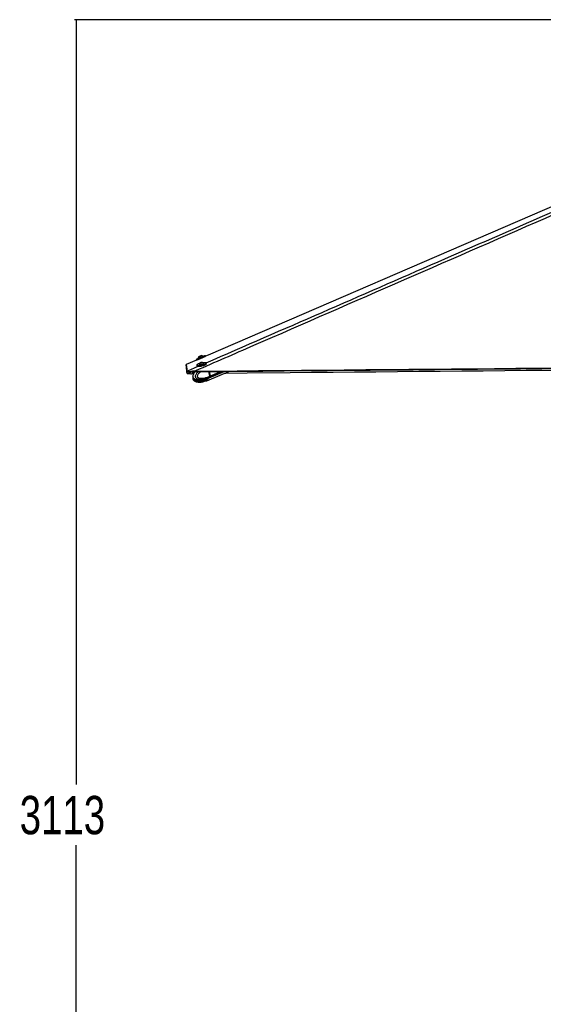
# Model space of a CAD drawing. Header units: millimetres. Extents: x 10 to 10348, y 8 to 8288.
# Tile 2 of 129: x 310 to 1335, y 1935 to 3862. Entities that reach past the tile are written whole.
import ezdxf

# ---------------------------------------------------------------- set-up
doc = ezdxf.new("R2010")
doc.units = ezdxf.units.MM
doc.layers.add('COMPONENT_GEOMETRY', color=7, linetype='Continuous')
doc.styles.add('SLDTEXTSTYLE0', font='TXT', dxfattribs={"width": 0.75})
doc.dimstyles.new('SLDDIMSTYLE1', dxfattribs={"dimtxt": 75, "dimasz": 3.302, "dimexe": 0, "dimexo": 0.0625, "dimgap": 18.75, "dimtad": 0, "dimtih": 1, "dimtoh": 1, "dimdec": 0, "dimrnd": 1e-09, "dimzin": 12, "dimdsep": 46, "dimtxsty": 'SLDTEXTSTYLE0', "dimsah": 1, "dimcen": 0.09, "dimadec": 0, "dimazin": 3, "dimtfac": 1, "dimtdec": 0, "dimtofl": 0, "dimtmove": 0, "dimatfit": 3, "dimfxl": 1, "dimfrac": 2, "dimtolj": 1, "dimtzin": 12, "dimarcsym": 0})

# ---------------------------------------------------------------- blocks, each defined once
blk = doc.blocks.new('_D_5')
at = {"layer": 'COMPONENT_GEOMETRY', "color": 7}
for p, q in [((3546.3, 3861.9), (417.2, 3861.9)), ((420.4, 3861.9), (420.4, 2365.1)), ((420.4, 749.3), (420.4, 2246)), ((3146.6, 749.3), (417.2, 749.3))]:
    blk.add_line(p, q, dxfattribs=at)
for points in [[(420.4, 3861.9), (419.9, 3858.6), (420.9, 3858.6)], [(420.4, 749.3), (420.9, 752.6), (419.9, 752.6)]]:
    blk.add_solid(points, dxfattribs=at)
at = {"layer": 'COMPONENT_GEOMETRY', "color": 7, "insert": (309.6, 2342.7), "char_height": 75, "attachment_point": 1, "style": 'SLDTEXTSTYLE0'}
blk.add_mtext('3113', dxfattribs=at)

msp = doc.modelspace()

# ---------------------------------------------------------------- linework, layer by layer
at = {"color": 7, "linetype": 'Continuous', "lineweight": 25}
for p, q in [((659.4, 3199.53), (659.55, 3199.19)), ((668.29, 3202.9), (668.15, 3203.25)), ((673.21, 3203.22), (672.58, 3204.71)), ((655.95, 3195.77), (635.67, 3187.01)), ((655.27, 3197.37), (655.95, 3195.77)), ((656.43, 3185.93), (656.78, 3184.25)), ((660.89, 3187.27), (660.97, 3186.9)), ((661.18, 3183.56), (661.19, 3183.51)), ((663.39, 3190.12), (663.93, 3190.57)), ((664.52, 3190.07), (663.39, 3190.12)), ((663.93, 3190.57), (665.59, 3190.98)), ((664.03, 3190.09), (663.93, 3190.57)), ((666.18, 3190.49), (664.52, 3190.07)), ((665.59, 3190.98), (666.71, 3190.94)), ((665.72, 3190.37), (665.59, 3190.98)), ((666.71, 3190.94), (666.18, 3190.49)), ((670.26, 3188.89), (670.18, 3189.25)), ((671.45, 3185.75), (671.44, 3185.76)), ((675.17, 3188.19), (674.81, 3189.86)), ((637.34, 3170.13), (637.4, 3169.95)), ((637.42, 3173.79), (637.35, 3173.96)), ((637.4, 3169.95), (637.74, 3169.16)), ((637.75, 3173), (637.42, 3173.79)), ((637.74, 3169.16), (637.74, 3169.17)), ((652.68, 3173.96), (648.03, 3173.79)), ((648.03, 3173.79), (648.36, 3173)), ((649.2, 3169.14), (648.35, 3169.13)), ((648.36, 3173), (649.24, 3173.01)), ((650.39, 3169.15), (649.2, 3169.14)), ((676.01, 3159.05), (679.62, 3160.41)), ((679.56, 3160.38), (680.71, 3160.87)), ((681.91, 3164.2), (679.96, 3173.29)), ((680.91, 3160.96), (710.34, 3173.56)), ((680.93, 3157.18), (719.12, 3173.64)), ((683.14, 3164.75), (681.31, 3173.3)), ((683.26, 3164.77), (681.43, 3173.3)), ((681.56, 3161.86), (681.5, 3161.83)), ((682.65, 3162.33), (681.56, 3161.86)), ((681.91, 3164.19), (683.06, 3164.69)), ((681.91, 3164.2), (681.91, 3164.19)), ((652.35, 3154.67), (652.05, 3154.84)), ((652.37, 3158.5), (652.08, 3158.66)), ((667.59, 3154.16), (668.47, 3153.42)), ((670, 3155.28), (667.91, 3154.66)), ((668.53, 3154.93), (671.79, 3155.42)), ((672.32, 3154.15), (669.53, 3153.42)), ((672.33, 3157.96), (670.43, 3157.46)), ((674.45, 3155.2), (671.48, 3155.32)), ((672.77, 3158.09), (672.72, 3158.06)), ((675.8, 3159.08), (673.71, 3158.46)), ((675.5, 3155.18), (673.71, 3154.65)), ((675.51, 3158.99), (676.22, 3159.11)), ((675.51, 3155.2), (676, 3155.28)), ((676.01, 3155.25), (679.64, 3156.62)), ((676.24, 3159.13), (676.22, 3159.11)), ((679.58, 3156.6), (680.73, 3157.1))]:
    msp.add_line(p, q, dxfattribs=at)
at = {"color": 8, "linetype": 'Continuous', "lineweight": 25}
for p, q in [((652, 3173.04), (652.97, 3172.79)), ((683.06, 3164.69), (681.21, 3173.3)), ((682.86, 3162.42), (708.85, 3173.55)), ((683.26, 3164.77), (703.64, 3173.5)), ((667.54, 3154.39), (667.59, 3154.16)), ((668.47, 3153.42), (668.19, 3154.75)), ((669.19, 3155.03), (669.53, 3153.42)), ((672.32, 3154.15), (672.08, 3155.3)), ((673.58, 3155.24), (673.71, 3154.65)), ((674.06, 3158.65), (674.48, 3158.82))]:
    msp.add_line(p, q, dxfattribs=at)
at = {"color": 7, "linetype": 'Continuous', "lineweight": 25, "flags": 128}
for points in [[(1785.59, 3683.64), (1764.82, 3674.67), (1337.4, 3490.08), (678.42, 3205.47), (673.21, 3203.22)], [(655.27, 3197.37), (655.29, 3197.38), (655.58, 3197.5), (656.18, 3197.76), (657.09, 3198.15), (658.26, 3198.64), (659.64, 3199.23), (661.19, 3199.89), (662.84, 3200.59), (664.54, 3201.31), (666.21, 3202.02), (667.79, 3202.69), (669.23, 3203.3), (670.46, 3203.82), (671.44, 3204.24), (672.13, 3204.53), (672.51, 3204.69), (672.58, 3204.71)], [(660.2, 3197.55), (659.3, 3197.17), (658.07, 3196.64), (657.09, 3196.23), (656.4, 3195.94), (656.02, 3195.78), (655.98, 3195.77), (656.26, 3195.89), (656.87, 3196.15), (657.77, 3196.53), (658.94, 3197.03), (660.32, 3197.62), (661.87, 3198.28), (663.53, 3198.98), (665.22, 3199.7), (666.89, 3200.41), (668.48, 3201.08), (669.91, 3201.69), (671.14, 3202.21), (672.12, 3202.63), (672.82, 3202.92), (673.19, 3203.07), (673.24, 3203.09), (672.95, 3202.97), (672.35, 3202.71), (671.44, 3202.32), (670.28, 3201.83), (669.02, 3201.29)], [(659.4, 3199.53), (659.48, 3199.57), (659.87, 3199.73), (660.54, 3200.02), (661.45, 3200.41), (662.54, 3200.87), (663.72, 3201.37), (664.9, 3201.87), (666, 3202.34), (666.93, 3202.73), (667.63, 3203.03), (668.04, 3203.2), (668.15, 3203.25)], [(660.24, 3197.58), (660.28, 3197.59), (660.6, 3197.73), (661.22, 3197.99), (662.09, 3198.36), (663.14, 3198.81), (664.31, 3199.31), (665.5, 3199.81), (666.62, 3200.29), (667.59, 3200.7), (668.34, 3201.02), (668.82, 3201.22), (668.98, 3201.28)], [(660.66, 3202.64), (660.77, 3202.69), (661.18, 3202.87), (661.85, 3203.15), (662.67, 3203.5), (663.52, 3203.86), (664.26, 3204.17), (664.79, 3204.4), (665.03, 3204.5), (665.03, 3204.5)], [(635.67, 3187.01), (635.68, 3186.92), (635.74, 3186.53), (635.79, 3186.14), (635.84, 3185.75), (635.94, 3184.98), (635.99, 3184.6), (636.04, 3184.21), (636.09, 3183.83), (636.14, 3183.44), (636.19, 3183.06), (636.24, 3182.67), (636.29, 3182.29), (636.34, 3181.9), (636.39, 3181.52), (636.44, 3181.14), (636.49, 3180.75), (636.54, 3180.37), (636.59, 3179.99), (636.64, 3179.61), (636.69, 3179.23), (636.74, 3178.84), (636.79, 3178.46), (636.88, 3177.7), (636.93, 3177.32), (636.98, 3176.94), (637.03, 3176.56), (637.08, 3176.18), (637.12, 3175.8), (637.17, 3175.42), (637.22, 3175.04), (637.27, 3174.66), (637.31, 3174.31), (637.35, 3173.96)], [(637.34, 3170.13), (637.33, 3170.26), (637.28, 3170.75), (637.23, 3171.24), (637.19, 3171.73), (637.14, 3172.22), (637.09, 3172.71), (637.04, 3173.21), (637, 3173.7), (636.95, 3174.19), (636.9, 3174.68), (636.85, 3175.18), (636.81, 3175.67), (636.76, 3176.16), (636.71, 3176.66), (636.66, 3177.15), (636.61, 3177.65), (636.56, 3178.14), (636.47, 3179.13), (636.42, 3179.62), (636.37, 3180.12), (636.32, 3180.62), (636.27, 3181.11), (636.22, 3181.61), (636.17, 3182.11), (636.12, 3182.6), (636.07, 3183.1), (636.02, 3183.6), (635.97, 3184.09), (635.92, 3184.59), (635.87, 3185.09), (635.82, 3185.59), (635.77, 3186.09), (635.67, 3187.01)], [(652.68, 3173.96), (693.2, 3174.33), (735.22, 3174.71), (777.25, 3175.09), (819.27, 3175.47), (861.3, 3175.85), (903.32, 3176.22), (945.34, 3176.6), (987.37, 3176.98), (1029.39, 3177.36), (1071.42, 3177.74), (1113.44, 3178.12), (1155.47, 3178.51), (1239.51, 3179.27), (1281.54, 3179.65), (1323.56, 3180.03), (1365.59, 3180.41)], [(657.65, 3187.25), (656.91, 3186.75), (656.5, 3186.29), (656.44, 3185.89), (656.73, 3185.57), (657.36, 3185.34), (658.31, 3185.2), (659.54, 3185.17), (661.01, 3185.25), (662.65, 3185.43), (664.41, 3185.7), (666.21, 3186.05), (667.99, 3186.48), (669.68, 3186.96), (671.21, 3187.48), (672.53, 3188.01), (673.58, 3188.54), (674.33, 3189.04), (674.74, 3189.5), (674.8, 3189.9), (674.51, 3190.22), (673.87, 3190.46), (672.92, 3190.59), (671.69, 3190.62), (670.23, 3190.54), (668.95, 3190.41)], [(656.78, 3184.25), (656.79, 3184.22), (657.09, 3183.89), (657.72, 3183.66), (658.67, 3183.53), (659.9, 3183.5), (661.37, 3183.57), (663.01, 3183.75), (664.76, 3184.02), (666.57, 3184.38), (668.35, 3184.81), (670.03, 3185.29), (671.57, 3185.8), (672.89, 3186.34), (673.94, 3186.87), (674.68, 3187.37), (675.1, 3187.83), (675.17, 3188.19)], [(660.9, 3187.37), (660.96, 3187.15), (661.36, 3186.97), (662.06, 3186.89)], [(660.97, 3186.9), (661.04, 3186.78), (661.44, 3186.61), (662.14, 3186.52)], [(662.06, 3186.89), (663.02, 3186.91), (664.17, 3187.03), (665.42, 3187.24), (666.68, 3187.53), (667.85, 3187.87), (668.85, 3188.24), (669.61, 3188.61), (670.07, 3188.96), (670.18, 3189.25), (670.14, 3189.35)], [(662.14, 3186.52), (663.1, 3186.54), (664.25, 3186.67), (665.5, 3186.88), (666.76, 3187.17), (667.93, 3187.51), (668.93, 3187.88), (669.69, 3188.25), (670.14, 3188.6), (670.26, 3188.89), (670.26, 3188.89)], [(663.31, 3189.84), (664.04, 3189.87), (664.91, 3190), (665.81, 3190.21), (666.6, 3190.47), (667.14, 3190.74), (667.37, 3190.97), (667.25, 3191.14), (666.79, 3191.21), (666.07, 3191.18), (665.19, 3191.05), (664.29, 3190.84), (663.51, 3190.58), (662.96, 3190.32), (662.73, 3190.08), (662.86, 3189.92), (663.31, 3189.84)], [(637.74, 3169.17), (637.72, 3169.29), (637.68, 3169.79), (637.63, 3170.28), (637.58, 3170.77), (637.54, 3171.26), (637.49, 3171.75), (637.44, 3172.25), (637.39, 3172.74), (637.35, 3173.23), (637.3, 3173.72), (637.25, 3174.22), (637.2, 3174.71), (637.16, 3175.2), (637.11, 3175.7), (637.06, 3176.19), (637.01, 3176.69), (637, 3176.75)], [(649.24, 3173.01), (659.75, 3173.11), (701.77, 3173.49), (743.8, 3173.87), (785.82, 3174.24), (827.85, 3174.62), (869.87, 3175), (911.9, 3175.38), (953.92, 3175.76), (995.94, 3176.14), (1037.97, 3176.52), (1079.99, 3176.9), (1122.02, 3177.28), (1164.04, 3177.66), (1206.07, 3178.05), (1248.09, 3178.43), (1290.11, 3178.81), (1374.16, 3179.57)], [(1375.9, 3175.72), (1354.04, 3175.52), (1343.53, 3175.43), (1301.51, 3175.04), (1259.49, 3174.66), (1217.46, 3174.28), (1175.44, 3173.9), (1133.42, 3173.52), (1091.39, 3173.14), (1049.37, 3172.76), (1007.35, 3172.37), (965.32, 3171.99), (923.3, 3171.61), (881.27, 3171.23), (839.25, 3170.85), (755.2, 3170.1), (713.18, 3169.72), (709.95, 3169.69)], [(674.06, 3158.65), (673.82, 3158.86), (673.7, 3158.98)]]:
    msp.add_lwpolyline(points, dxfattribs=at)
at = {"color": 8, "linetype": 'Continuous', "lineweight": 25, "flags": 128}
for points in [[(637.35, 3173.96), (638.73, 3174.56), (659.35, 3183.54)], [(637.74, 3169.17), (639.11, 3169.77), (646.43, 3172.97)], [(683.14, 3164.75), (683.14, 3164.75), (683.13, 3164.73), (683.12, 3164.72), (683.09, 3164.7), (683.06, 3164.69)]]:
    msp.add_lwpolyline(points, dxfattribs=at)
at = {"color": 7, "linetype": 'Continuous', "lineweight": 25}
for centre, radius, start, end in [((664.71, 3199.19), 5.32, 139.5442, 176.34178), ((664.71, 3199.19), 5.32, 49.66506, 86.46264), ((667.19, 3169.3), 20.33, 106.13207, 117.97064), ((666.03, 3185.98), 5.32, 126.02046, 164.80001), ((666.03, 3185.98), 5.32, 39.37467, 78.15422), ((678.65, 3165.65), 5.2, 293.36073, 320.33455), ((678.85, 3165.74), 5.2, 293.36073, 320.33455), ((680.38, 3163.93), 2.78, 324.7932, 15.73034), ((680.58, 3164.02), 2.78, 324.79228, 15.71533), ((678.52, 3163.59), 6.86, 227.18662, 288.77935), ((678.73, 3163.68), 6.86, 227.18662, 288.77935)]:
    msp.add_arc(centre, radius, start, end, dxfattribs=at)
at = {"color": 8, "linetype": 'Continuous', "lineweight": 25}
for centre, radius, start, end in [((677.5, 3165.16), 5.2, 294.09525, 320.26793), ((677.37, 3163.09), 6.86, 227.23982, 288.78596), ((673.65, 3158.99), 0.476, 295.85013, 320.15801)]:
    msp.add_arc(centre, radius, start, end, dxfattribs=at)
at = {"color": 7, "linetype": 'Continuous', "lineweight": 25}
for points, knots in [([(1826.54, 3686.89), (1797.42, 3674.02), (1739.18, 3648.28), (1582.72, 3579.63), (1258.91, 3438.12), (926.24, 3293.15), (691.38, 3190.83), (653.14, 3174.16), (652.68, 3173.96)], [0, 0, 0, 0, 0.0747994, 0.1495988, 0.4005222, 0.9023834, 0.9988279, 1, 1, 1, 1]), ([(637.42, 3173.79), (637.47, 3173.75), (637.56, 3173.67), (638.12, 3173.61), (639, 3173.58), (640.5, 3173.56), (642.91, 3173.58), (645.71, 3173.65), (647.44, 3173.75), (648.03, 3173.79)], [0, 0, 0, 0, 0.1201165, 0.2401676, 0.3583241, 0.4764323, 0.6867803, 0.8929908, 1, 1, 1, 1]), ([(637.74, 3169.16), (637.78, 3169.14), (637.85, 3169.12), (638.38, 3169.12), (639.25, 3169.13), (640.72, 3169.14), (643.08, 3169.12), (645.89, 3169.09), (647.67, 3169.12), (648.35, 3169.13)], [0, 0, 0, 0, 0.1211534, 0.2422069, 0.3605776, 0.4788839, 0.6810516, 0.8777995, 1, 1, 1, 1]), ([(648.36, 3173), (647.69, 3172.99), (646.34, 3172.97), (644.38, 3172.98), (642.57, 3172.99), (640.6, 3173), (638.83, 3172.99), (637.89, 3172.96), (637.79, 3172.99), (637.75, 3173)], [0, 0, 0, 0, 0.1211759, 0.2422649, 0.3606807, 0.4790106, 0.6812076, 0.8780014, 1, 1, 1, 1]), ([(646.65, 3173.07), (646.8, 3172.78), (647.29, 3171.89), (648.48, 3170.96), (649.76, 3170.25), (650.51, 3170.01), (650.81, 3169.91)], [0, 0, 0, 0, 0.182357, 0.5621602, 0.8211954, 1, 1, 1, 1]), ([(653.19, 3173.05), (652.84, 3172.66), (652.05, 3171.79), (650.97, 3170.25), (650.07, 3168.65), (649.44, 3167.21), (648.99, 3165.94), (648.75, 3164.67), (648.71, 3163.42), (648.9, 3162.25), (649.32, 3161.22), (649.89, 3160.41), (650.58, 3159.65), (651.32, 3159.04), (651.86, 3158.75), (652.06, 3158.64)], [0, 0, 0, 0, 0.10365723, 0.23119434, 0.35146976, 0.4362897, 0.50786393, 0.58038126, 0.64759381, 0.71140498, 0.77349548, 0.82930276, 0.87904596, 0.95554926, 1, 1, 1, 1]), ([(649.02, 3162.08), (648.92, 3161.65), (648.74, 3160.83), (648.71, 3159.57), (648.9, 3158.4), (649.32, 3157.37), (649.89, 3156.56), (650.58, 3155.8), (651.31, 3155.21), (651.84, 3154.92), (652.03, 3154.81)], [0, 0, 0, 0, 0.1480599, 0.2853422, 0.4156428, 0.5424349, 0.656228, 0.7578082, 0.9140021, 1, 1, 1, 1]), ([(681.91, 3164.19), (681.96, 3163.87), (682.06, 3163.23), (681.91, 3162.44), (681.7, 3162.03), (681.57, 3161.87), (681.56, 3161.86)], [0, 0, 0, 0, 0.3503108, 0.7005885, 0.9859398, 1, 1, 1, 1]), ([(682.71, 3162.37), (682.79, 3162.48), (683.01, 3162.77), (683.11, 3163.17), (683.16, 3163.41)], [0, 0, 0, 0, 0.3809155, 1, 1, 1, 1]), ([(683.16, 3163.41), (683.17, 3163.43), (683.27, 3163.71), (683.24, 3164.19), (683.16, 3164.62), (683.14, 3164.75)], [0, 0, 0, 0, 0.0582525, 0.7265943, 1, 1, 1, 1]), ([(652.35, 3154.68), (652.51, 3154.57), (653.18, 3154.16), (654.27, 3153.76), (655.98, 3153.21), (658.09, 3152.78), (660.68, 3152.54), (663.53, 3152.55), (666.75, 3152.87), (669.14, 3153.22), (670.43, 3153.58), (670.48, 3153.6)], [0, 0, 0, 0, 0.0269156, 0.1103527, 0.1668925, 0.2929412, 0.4409474, 0.586589, 0.7689892, 0.9911426, 1, 1, 1, 1]), ([(652.37, 3158.5), (652.53, 3158.41), (653.18, 3158), (654.26, 3157.61), (655.95, 3157.05), (658.06, 3156.62), (660.65, 3156.37), (663.51, 3156.37), (666.73, 3156.68), (669.11, 3157.03), (670.4, 3157.39), (670.44, 3157.4)], [0, 0, 0, 0, 0.0251469, 0.1084704, 0.1650782, 0.2914448, 0.439944, 0.5861201, 0.7691746, 0.9921386, 1, 1, 1, 1]), ([(667.59, 3154.16), (667.55, 3154.22), (667.47, 3154.35), (667.58, 3154.52), (667.76, 3154.62), (667.89, 3154.66), (667.91, 3154.66)], [0, 0, 0, 0, 0.3195603, 0.6395855, 0.9471909, 1, 1, 1, 1]), ([(669.53, 3153.42), (669.38, 3153.4), (669.07, 3153.36), (668.68, 3153.36), (668.54, 3153.4), (668.47, 3153.42)], [0, 0, 0, 0, 0.3222708, 0.6443852, 1, 1, 1, 1]), ([(670, 3155.28), (670.12, 3155.32), (670.37, 3155.38), (670.86, 3155.39), (671.24, 3155.35), (671.44, 3155.33), (671.48, 3155.32)], [0, 0, 0, 0, 0.30562181, 0.61077274, 0.93061812, 1, 1, 1, 1]), ([(673.71, 3154.65), (673.59, 3154.61), (673.35, 3154.54), (672.91, 3154.38), (672.56, 3154.24), (672.37, 3154.17), (672.32, 3154.15)], [0, 0, 0, 0, 0.29937579, 0.5987823, 0.90216104, 1, 1, 1, 1]), ([(672.33, 3157.96), (672.48, 3158.02), (672.79, 3158.14), (673.26, 3158.32), (673.56, 3158.42), (673.69, 3158.45), (673.71, 3158.46)], [0, 0, 0, 0, 0.3195648, 0.639576, 0.9471913, 1, 1, 1, 1]), ([(672.59, 3158.26), (672.64, 3158.21), (672.7, 3158.14), (672.76, 3158.1), (672.77, 3158.09)], [0, 0, 0, 0, 0.8513992, 1, 1, 1, 1]), ([(674.45, 3155.2), (674.61, 3155.21), (674.92, 3155.23), (675.29, 3155.23), (675.45, 3155.21), (675.51, 3155.2), (675.51, 3155.2)], [0, 0, 0, 0, 0.3187036, 0.6376529, 0.9545769, 1, 1, 1, 1]), ([(675.8, 3159.08), (675.9, 3159.11), (676.1, 3159.17), (676.24, 3159.18), (676.24, 3159.15), (676.23, 3159.15)], [0, 0, 0, 0, 0.3986767, 0.7964115, 1, 1, 1, 1])]:
    msp.add_open_spline(points, degree=3, knots=knots, dxfattribs=at)
at = {"color": 8, "linetype": 'Continuous', "lineweight": 25}
for points, knots in [([(674.55, 3190.16), (825.99, 3256.1), (1048.6, 3353.03), (1369.69, 3492.89), (1568.69, 3579.62), (1725.98, 3648.24), (1784.85, 3673.96), (1814.29, 3686.82)], [0, 0, 0, 0, 0.3989988, 0.586473, 0.8456237, 0.9228119, 1, 1, 1, 1]), ([(651.16, 3170.46), (651.07, 3170.49), (650.13, 3170.71), (648.8, 3171.44), (647.7, 3172.42), (647.4, 3172.92), (647.36, 3172.99)], [0, 0, 0, 0, 0.06350502, 0.62337108, 0.95044196, 1, 1, 1, 1]), ([(652.08, 3158.66), (651.9, 3158.76), (651.17, 3159.13), (650.2, 3160.06), (649.48, 3161.3), (649.1, 3162.43), (648.93, 3163.75), (649.14, 3165.69), (649.88, 3167.9), (651.11, 3170.14), (652.33, 3171.91), (653.16, 3172.77), (653.43, 3173.05)], [0, 0, 0, 0, 0.0452233, 0.1805232, 0.2595743, 0.293928, 0.3759652, 0.4626735, 0.5960979, 0.7585611, 0.9216727, 1, 1, 1, 1]), ([(650.89, 3169.88), (650.79, 3169.83), (650.23, 3169.59), (649.66, 3169.34), (649.2, 3169.14)], [0, 0, 0, 0, 0.1831009, 1, 1, 1, 1]), ([(649.59, 3160.88), (649.57, 3160.81), (649.46, 3160.5), (649.42, 3159.94), (649.48, 3159.39), (649.63, 3158.94), (650.04, 3158.27), (650.87, 3157.56), (652.53, 3156.69), (654.83, 3156.2), (657.46, 3156.1), (659.1, 3156.38), (659.79, 3156.5)], [0, 0, 0, 0, 0.0128135, 0.0597129, 0.0910581, 0.1042232, 0.143628, 0.2409509, 0.3376693, 0.5845057, 0.8232097, 1, 1, 1, 1]), ([(681.5, 3161.83), (681.5, 3161.83), (681.37, 3159.67), (675.29, 3160.43), (671.02, 3157.76), (665.81, 3157.3), (661.83, 3157.29), (658.89, 3157.87), (656.6, 3158.95), (655.26, 3160.05), (654.5, 3161.3), (654.11, 3162.43), (653.94, 3163.75), (654.22, 3165.69), (655.1, 3167.9), (656.58, 3170.15), (658.07, 3171.93), (659.08, 3172.81), (659.43, 3173.11)], [0, 0, 0, 0, 0.0000012, 0.12573, 0.295599, 0.4175315, 0.5058753, 0.6017773, 0.6433429, 0.6936246, 0.7230025, 0.7357694, 0.766257, 0.7984806, 0.8480653, 0.9084418, 0.9690592, 1, 1, 1, 1]), ([(664.3, 3173.15), (664.23, 3173.1), (663.01, 3172.24), (661.35, 3170.58), (659.32, 3168.27), (658.13, 3166.42), (657.47, 3164.84), (657.29, 3163.78), (657.35, 3163.23), (657.51, 3162.78), (657.95, 3162.1), (658.86, 3161.4), (660.7, 3160.52), (663.29, 3160.01), (666.95, 3159.95), (671.62, 3160.56), (676.78, 3161.97), (680.36, 3163.53), (681.91, 3164.2)], [0, 0, 0, 0, 0.00630028, 0.11394386, 0.17023816, 0.22629203, 0.26347723, 0.28086247, 0.29248356, 0.29736165, 0.31197108, 0.34804967, 0.38389751, 0.47539905, 0.56388447, 0.68885442, 0.86507965, 1, 1, 1, 1]), ([(672.72, 3158.06), (672.72, 3158.06), (672.72, 3155.88), (667.43, 3156.65), (663.89, 3153.96), (659.44, 3153.47), (656.03, 3153.49), (653.73, 3153.88), (652.52, 3154.57), (652.35, 3154.67)], [0, 0, 0, 0, 0.0000019, 0.2033945, 0.4781814, 0.6754374, 0.818339, 0.9734894, 1, 1, 1, 1])]:
    msp.add_open_spline(points, degree=3, knots=knots, dxfattribs=at)

# ---------------------------------------------------------------- dimensions: what is measured, and where the dimension line sits
at = {"layer": 'COMPONENT_GEOMETRY', "color": 7}
dim = msp.add_linear_dim(base=(420.41, 3861.9), p1=(3147.88, 749.25), p2=(3547.61, 3861.9), angle=90, dimstyle='SLDDIMSTYLE1', dxfattribs=at)
dim.commit()
dim.dimension.update_dxf_attribs({"geometry": '_D_5', "text_midpoint": (420.41, 2305.58), "dimtype": 160})

doc.saveas('drawing.dxf')
